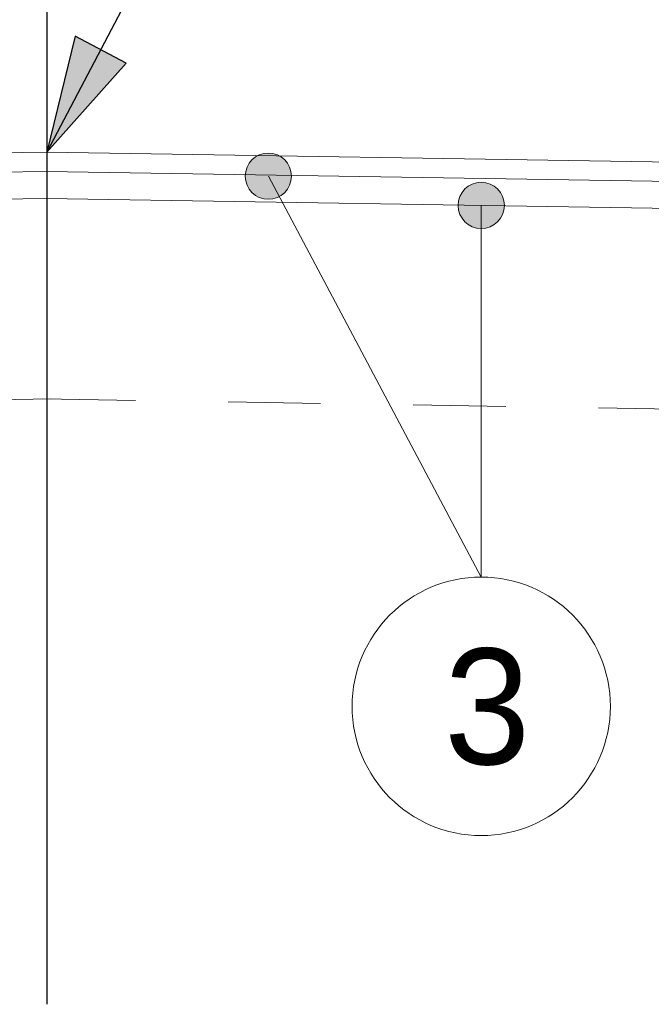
# Model space of a CAD drawing. Header units: feet. Extents: x 1615653 to 1618118, y 708897 to 711917.
# Tile 127 of 183: x 1618074.255 to 1618074.937, y 710716.882 to 710717.945. Entities that reach past the tile are written whole.
import ezdxf
from ezdxf.enums import TextEntityAlignment as Align

# ---------------------------------------------------------------- set-up
doc = ezdxf.new("R2010")
doc.units = ezdxf.units.FT
doc.header["$LTSCALE"] = 20
doc.header["$MEASUREMENT"] = 0
doc.linetypes.add('CENTER', pattern=[2, 1.25, -0.25, 0.25, -0.25])
doc.linetypes.add('DASHED2', pattern=[0.375, 0.25, -0.125])
for name, color, linetype, lineweight in [('Level 20', 7, 'Continuous', 0), ('Level 21', 7, 'Continuous', 0), ('Level 40', 7, 'Continuous', 0), ('Level 59', 7, 'Continuous', 0)]:
    doc.layers.add(name, color=color, linetype=linetype, lineweight=lineweight)
doc.styles.add('Style-WORKING', font='WORKING.shx')

msp = doc.modelspace()

# ---------------------------------------------------------------- hatches: boundary and pattern name
at = {"layer": 'Level 40', "linetype": 'Continuous', "lineweight": 13}
h = msp.add_hatch(color=7, dxfattribs=at)
h.dxf.hatch_style = 2
edge = h.paths.add_edge_path()
edge.add_arc((1618074.52377, 710717.77649), 0.02499, 0, 360)
h = msp.add_hatch(color=7, dxfattribs=at)
h.dxf.hatch_style = 2
edge = h.paths.add_edge_path()
edge.add_arc((1618074.75373, 710717.74496), 0.02499, 0, 360)
at = {"layer": 'Level 59', "linetype": 'Continuous', "lineweight": -3}
h = msp.add_hatch(color=1, dxfattribs=at)
h.dxf.hatch_style = 2
h.paths.add_polyline_path([(1618074.31505, 710717.92762), (1618074.28459, 710717.80246), (1618074.37037, 710717.89857)])

# ---------------------------------------------------------------- linework, layer by layer
at = {"layer": 'Level 20', "color": 1, "linetype": 'CENTER', "lineweight": -3, "ltscale": 2}
msp.add_line((1618074.28459, 710720.45735), (1618074.28459, 710716.88226), dxfattribs=at)
at = {"layer": 'Level 21', "color": 7, "linetype": 'Continuous', "lineweight": 13}
for p, q in [((1618074.28459, 710717.80246), (1618070.28552, 710717.73848)), ((1618074.28459, 710717.80246), (1618078.28367, 710717.73848)), ((1618074.28492, 710717.78163), (1618070.28585, 710717.71765)), ((1618074.28426, 710717.78163), (1618078.28333, 710717.71765)), ((1618074.75373, 710717.34348), (1618074.52378, 710717.77649)), ((1618074.28539, 710717.75247), (1618070.21886, 710717.68741)), ((1618074.28379, 710717.75247), (1618078.35032, 710717.68741)), ((1618074.75373, 710717.34348), (1618074.75373, 710717.74496))]:
    msp.add_line(p, q, dxfattribs=at)
at = {"layer": 'Level 21', "color": 7, "linetype": 'DASHED2', "lineweight": 13, "ltscale": 0.001}
for p, q in [((1618074.28886, 710717.53589), (1618070.21886, 710717.47077)), ((1618074.28033, 710717.53589), (1618078.35032, 710717.47077))]:
    msp.add_line(p, q, dxfattribs=at)
at = {"layer": 'Level 40', "color": 7, "linetype": 'Continuous', "lineweight": 13}
for centre, radius in [((1618074.52377, 710717.77649), 0.02499), ((1618074.75373, 710717.74496), 0.02499), ((1618074.75374, 710717.20401), 0.13948)]:
    msp.add_circle(centre, radius, dxfattribs=at)
at = {"layer": 'Level 59', "color": 7, "linetype": 'Continuous', "lineweight": -3}
msp.add_line((1618074.70616, 710718.60501), (1618074.28459, 710717.80246), dxfattribs=at)
at = {"layer": 'Level 59', "color": 1, "linetype": 'Continuous', "lineweight": -3}
for p, q in [((1618074.31505, 710717.92762), (1618074.28459, 710717.80246)), ((1618074.37037, 710717.89857), (1618074.31505, 710717.92762)), ((1618074.28459, 710717.80246), (1618074.37037, 710717.89857))]:
    msp.add_line(p, q, dxfattribs=at)

# ---------------------------------------------------------------- texts
at = {"layer": 'Level 40', "color": 7, "linetype": 'Continuous', "lineweight": 13, "style": 'Style-WORKING'}
msp.add_text('3', height=0.12497, dxfattribs=at).set_placement((1618074.7602, 710717.20393), align=Align.MIDDLE_CENTER)

doc.saveas('drawing.dxf')
